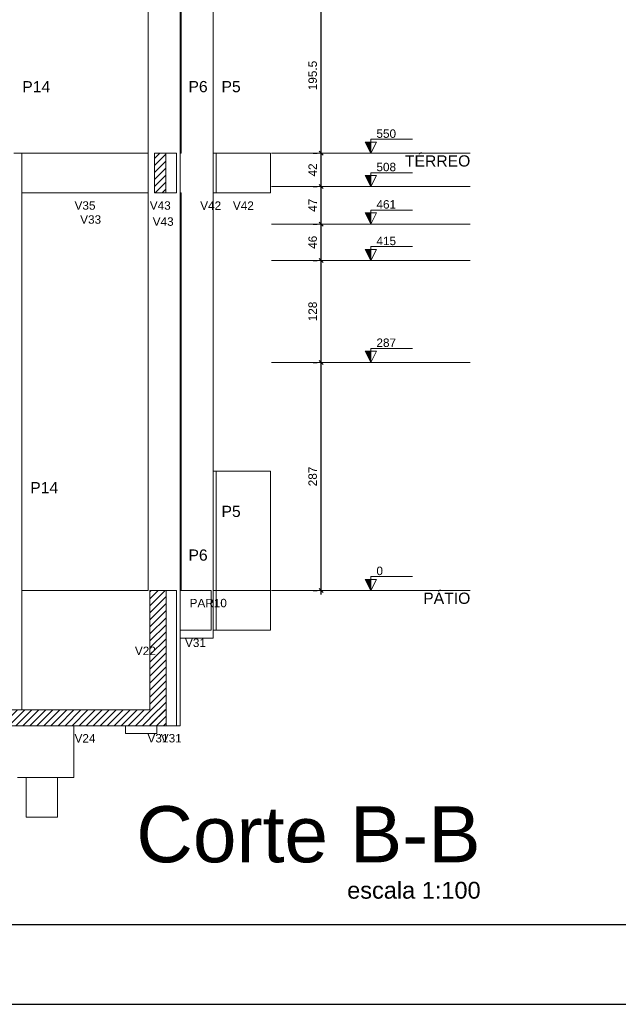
# Model space of a CAD drawing. Header units: millimetres. Extents: x 10 to 1250, y -62 to 528.
# Tile 83 of 256: x 72.38 to 79.9, y 68.53 to 80.92. Entities that reach past the tile are written whole.
import ezdxf

# ---------------------------------------------------------------- set-up
doc = ezdxf.new("R2010")
doc.units = ezdxf.units.MM
doc.header["$LTSCALE"] = 0.05
for name, color, linetype, lineweight in [('FO-Cortes', 9, 'Continuous', 5), ('FO-Cotas', 5, 'Continuous', 5), ('FO-Eixos', 5, 'Continuous', 5), ('FO-Hachuras das lajes', 1, 'Continuous', 20), ('FO-Hachuras dos pilares', 9, 'Continuous', 5), ('FO-Níveis', 9, 'Continuous', 5), ('FO-Pilares pré-moldados', 3, 'Continuous', 20), ('FO-Seção das fundações', 9, 'Continuous', 5), ('FO-Títulos', 7, 'Continuous', 5)]:
    doc.layers.add(name, color=color, linetype=linetype, lineweight=lineweight)
doc.layers.add('FOLHA_PADRÃO', color=7, linetype='Continuous')
doc.styles.add('Arial', font='arial.ttf')
doc.styles.get("Standard").update_dxf_attribs({"font": 'arial.ttf'})
doc.dimstyles.new('UM_50.000000', dxfattribs={"dimtxt": 0.18, "dimasz": 0.1, "dimexe": 0.1, "dimexo": 0.2, "dimgap": 0.1, "dimtad": 1, "dimdec": 1, "dimlfac": 50, "dimzin": 0, "dimdsep": 46, "dimtxsty": 'Standard', "dimblk": 'OBLIQUE', "dimcen": 0.09, "dimdle": 0.1, "dimadec": 1, "dimazin": 2, "dimtfac": 1, "dimtdec": 1, "dimtofl": 0, "dimtmove": 0, "dimatfit": 3, "dimldrblk": 'OBLIQUE', "dimfxl": 1, "dimtolj": 1, "dimarcsym": 1})
pattern_1 = [(45, (-127.84726, -34.92108), (-0.08838835, 0.08838835), [])]

# ---------------------------------------------------------------- blocks, each defined once
blk = doc.blocks.new('A1EST. 1500')
at = {"layer": 'FOLHA_PADRÃO', "color": 1, "linetype": 'Continuous'}
blk.add_line((0, 0), (150.008, 0), dxfattribs=at)
at = {"layer": 'FOLHA_PADRÃO', "color": 6, "linetype": 'Continuous'}
blk.add_lwpolyline([(149, 58.4), (149, 1), (1, 1), (1, 58.4), (149, 58.4)], dxfattribs=at)
blk = doc.blocks.new('_Oblique')
at = {"color": 0, "linetype": 'ByBlock', "lineweight": -2}
blk.add_line((-0.5, -0.5), (0.5, 0.5), dxfattribs=at)
blk = doc.blocks.new('*D301')
at = {"layer": 'Defpoints', "color": 0, "transparency": 16777216}
for p in [(124.097, 48.243), (124.097, 48.243), (124.097, 42.503)]:
    blk.add_point(p, dxfattribs=at)
at = {"layer": 'FO-Hachuras das lajes', "color": 0, "linetype": 'Continuous', "lineweight": -2, "transparency": 16777216}
for p, q in [((124.097, 42.403), (124.097, 48.343)), ((123.897, 48.243), (123.997, 48.243)), ((123.897, 42.503), (123.997, 42.503))]:
    blk.add_line(p, q, dxfattribs=at)
at = {"layer": 'FO-Hachuras das lajes', "color": 0, "lineweight": -2, "transparency": 16777216, "xscale": 0.1, "yscale": 0.1, "zscale": 0.1}
for p, rotation in [((124.097, 48.243), 90), ((124.097, 42.503), 270)]:
    blk.add_blockref('_Oblique', p, dxfattribs=dict(at, rotation=rotation))
at = {"layer": 'FO-Hachuras das lajes', "transparency": 16777216, "insert": (123.885, 45.373), "char_height": 0.2118, "attachment_point": 5, "rotation": 90, "style": 'Arial'}
blk.add_mtext('\\A1;287', dxfattribs=at)
blk = doc.blocks.new('*D302')
at = {"layer": 'Defpoints', "color": 0, "transparency": 16777216}
for p in [(124.097, 50.803), (124.097, 50.803), (124.097, 48.243)]:
    blk.add_point(p, dxfattribs=at)
at = {"layer": 'FO-Hachuras das lajes', "color": 0, "linetype": 'Continuous', "lineweight": -2, "transparency": 16777216}
for p, q in [((123.897, 50.803), (123.997, 50.803)), ((124.097, 48.143), (124.097, 50.903)), ((123.897, 48.243), (123.997, 48.243))]:
    blk.add_line(p, q, dxfattribs=at)
at = {"layer": 'FO-Hachuras das lajes', "color": 0, "lineweight": -2, "transparency": 16777216, "xscale": 0.1, "yscale": 0.1, "zscale": 0.1}
for p, rotation in [((124.097, 50.803), 90), ((124.097, 48.243), 270)]:
    blk.add_blockref('_Oblique', p, dxfattribs=dict(at, rotation=rotation))
at = {"layer": 'FO-Hachuras das lajes', "transparency": 16777216, "insert": (123.885, 49.523), "char_height": 0.2118, "attachment_point": 5, "rotation": 90, "style": 'Arial'}
blk.add_mtext('\\A1;128', dxfattribs=at)
blk = doc.blocks.new('*D303')
at = {"layer": 'Defpoints', "color": 0, "transparency": 16777216}
for p in [(124.097, 51.723), (124.097, 51.723), (124.097, 50.803)]:
    blk.add_point(p, dxfattribs=at)
at = {"layer": 'FO-Hachuras das lajes', "color": 0, "linetype": 'Continuous', "lineweight": -2, "transparency": 16777216}
for p, q in [((124.097, 50.703), (124.097, 51.823)), ((123.897, 51.723), (123.997, 51.723)), ((123.897, 50.803), (123.997, 50.803))]:
    blk.add_line(p, q, dxfattribs=at)
at = {"layer": 'FO-Hachuras das lajes', "color": 0, "lineweight": -2, "transparency": 16777216, "xscale": 0.1, "yscale": 0.1, "zscale": 0.1}
for p, rotation in [((124.097, 51.723), 90), ((124.097, 50.803), 270)]:
    blk.add_blockref('_Oblique', p, dxfattribs=dict(at, rotation=rotation))
at = {"layer": 'FO-Hachuras das lajes', "transparency": 16777216, "insert": (123.885, 51.263), "char_height": 0.2118, "attachment_point": 5, "rotation": 90, "style": 'Arial'}
blk.add_mtext('\\A1;46', dxfattribs=at)
blk = doc.blocks.new('*D304')
at = {"layer": 'Defpoints', "color": 0, "transparency": 16777216}
for p in [(124.097, 52.663), (124.097, 52.663), (124.097, 51.723)]:
    blk.add_point(p, dxfattribs=at)
at = {"layer": 'FO-Hachuras das lajes', "color": 0, "linetype": 'Continuous', "lineweight": -2, "transparency": 16777216}
for p, q in [((124.097, 51.623), (124.097, 52.763)), ((123.897, 52.663), (123.997, 52.663)), ((123.897, 51.723), (123.997, 51.723))]:
    blk.add_line(p, q, dxfattribs=at)
at = {"layer": 'FO-Hachuras das lajes', "color": 0, "lineweight": -2, "transparency": 16777216, "xscale": 0.1, "yscale": 0.1, "zscale": 0.1}
for p, rotation in [((124.097, 52.663), 90), ((124.097, 51.723), 270)]:
    blk.add_blockref('_Oblique', p, dxfattribs=dict(at, rotation=rotation))
at = {"layer": 'FO-Hachuras das lajes', "transparency": 16777216, "insert": (123.885, 52.193), "char_height": 0.2118, "attachment_point": 5, "rotation": 90, "style": 'Arial'}
blk.add_mtext('\\A1;47', dxfattribs=at)
blk = doc.blocks.new('*D305')
at = {"layer": 'Defpoints', "color": 0, "transparency": 16777216}
for p in [(124.097, 53.503), (124.097, 53.503), (124.097, 52.663)]:
    blk.add_point(p, dxfattribs=at)
at = {"layer": 'FO-Hachuras das lajes', "color": 0, "linetype": 'Continuous', "lineweight": -2, "transparency": 16777216}
for p, q in [((123.897, 53.503), (123.997, 53.503)), ((124.097, 52.563), (124.097, 53.603)), ((123.897, 52.663), (123.997, 52.663))]:
    blk.add_line(p, q, dxfattribs=at)
at = {"layer": 'FO-Hachuras das lajes', "color": 0, "lineweight": -2, "transparency": 16777216, "xscale": 0.1, "yscale": 0.1, "zscale": 0.1}
for p, rotation in [((124.097, 53.503), 90), ((124.097, 52.663), 270)]:
    blk.add_blockref('_Oblique', p, dxfattribs=dict(at, rotation=rotation))
at = {"layer": 'FO-Hachuras das lajes', "transparency": 16777216, "insert": (123.885, 53.083), "char_height": 0.2118, "attachment_point": 5, "rotation": 90, "style": 'Arial'}
blk.add_mtext('\\A1;42', dxfattribs=at)
blk = doc.blocks.new('*D306')
at = {"layer": 'Defpoints', "color": 0, "transparency": 16777216}
for p in [(124.097, 57.413), (124.097, 57.413), (124.097, 53.503)]:
    blk.add_point(p, dxfattribs=at)
at = {"layer": 'FO-Hachuras das lajes', "color": 0, "linetype": 'Continuous', "lineweight": -2, "transparency": 16777216}
for p, q in [((124.097, 53.403), (124.097, 57.513)), ((123.897, 57.413), (123.997, 57.413)), ((123.897, 53.503), (123.997, 53.503))]:
    blk.add_line(p, q, dxfattribs=at)
at = {"layer": 'FO-Hachuras das lajes', "color": 0, "lineweight": -2, "transparency": 16777216, "xscale": 0.1, "yscale": 0.1, "zscale": 0.1}
for p, rotation in [((124.097, 57.413), 90), ((124.097, 53.503), 270)]:
    blk.add_blockref('_Oblique', p, dxfattribs=dict(at, rotation=rotation))
at = {"layer": 'FO-Hachuras das lajes', "transparency": 16777216, "insert": (123.885, 55.458), "char_height": 0.2118, "attachment_point": 5, "rotation": 90, "style": 'Arial'}
blk.add_mtext('\\A1;195.5', dxfattribs=at)
blk = doc.blocks.new('BBBBB')
at = {"layer": 'FO-Cortes', "linetype": 'Continuous'}
for points in [[(-2.5, 18.5821), (-2.5, 18.8621), (-2.64, 18.8621), (-2.5, 18.5821)], [(-2.5, 17.7421), (-2.5, 18.0221), (-2.64, 18.0221), (-2.5, 17.7421)], [(-2.5, 16.8021), (-2.5, 17.0821), (-2.64, 17.0821), (-2.5, 16.8021)], [(-2.5, 15.8821), (-2.5, 16.1621), (-2.64, 16.1621), (-2.5, 15.8821)], [(-2.5, 13.3221), (-2.5, 13.6021), (-2.64, 13.6021), (-2.5, 13.3221)], [(-2.5, 7.5821), (-2.5, 7.8621), (-2.64, 7.8621), (-2.5, 7.5821)]]:
    blk.add_hatch(color=256, dxfattribs=at).paths.add_polyline_path(points)
at = {"layer": 'FO-Níveis', "linetype": 'Continuous'}
h = blk.add_hatch(dxfattribs=at)
h.set_pattern_fill('ANSI31', color=256, style=0)
h.set_pattern_definition(pattern_1)
h.paths.add_polyline_path([(-7.9378, 17.5821), (-7.6518, 17.5821), (-7.6518, 18.5821), (-7.9378, 18.5821), (-7.9378, 17.5821)])
h = blk.add_hatch(dxfattribs=at)
h.set_pattern_fill('ANSI31', color=256, style=0)
h.set_pattern_definition(pattern_1)
h.paths.add_polyline_path([(-8.0563, 4.1821), (-7.6481, 4.1821), (-7.6481, 7.5821), (-8.0563, 7.5821), (-8.0563, 4.1821)])
h = blk.add_hatch(dxfattribs=at)
h.set_pattern_fill('ANSI31', color=256, style=0)
h.set_pattern_definition(pattern_1)
h.paths.add_polyline_path([(-12.2751, 4.1821), (-7.648, 4.1821), (-7.648, 4.5821), (-12.2751, 4.5821), (-12.2751, 4.1821)])
at = {"layer": 'FO-Cortes'}
for points in [[(-2.5, 18.5821), (-2.36, 18.8621), (-2.64, 18.8621), (-2.5, 18.5821), (-2.5, 18.9321), (-1.45, 18.9321)], [(-2.5, 17.7421), (-2.36, 18.0221), (-2.64, 18.0221), (-2.5, 17.7421), (-2.5, 18.0921), (-1.45, 18.0921)], [(-2.5, 16.8021), (-2.36, 17.0821), (-2.64, 17.0821), (-2.5, 16.8021), (-2.5, 17.1521), (-1.45, 17.1521)], [(-2.5, 15.8821), (-2.36, 16.1621), (-2.64, 16.1621), (-2.5, 15.8821), (-2.5, 16.2321), (-1.45, 16.2321)], [(-2.5, 13.3221), (-2.36, 13.6021), (-2.64, 13.6021), (-2.5, 13.3221), (-2.5, 13.6721), (-1.45, 13.6721)], [(-2.5, 7.5821), (-2.36, 7.8621), (-2.64, 7.8621), (-2.5, 7.5821), (-2.5, 7.9321), (-1.45, 7.9321)]]:
    blk.add_lwpolyline(points, dxfattribs=at)
at = {"layer": 'FO-Cotas'}
for p, q in [((-8.0971, 22.4921), (-8.0971, 18.5821)), ((-7.2971, 18.5821), (-7.2971, 22.4921)), ((-7.2669, 22.4921), (-7.2669, 18.5821)), ((-6.4669, 18.5821), (-6.4669, 22.4921)), ((-11.2751, 18.5821), (-11.4751, 18.5821)), ((-8.0971, 18.5821), (-11.2751, 18.5821)), ((-11.2751, 17.7421), (-11.2751, 18.5821)), ((-8.0971, 18.5821), (-8.0971, 17.7421)), ((-7.3862, 18.5821), (-7.6518, 18.5821)), ((-7.3862, 17.7421), (-7.3862, 18.5821)), ((-7.2669, 18.5821), (-7.2971, 18.5821)), ((-7.2971, 17.7421), (-7.2971, 18.5821)), ((-6.3898, 18.5821), (-6.4669, 18.5821)), ((-6.4669, 17.7421), (-6.4669, 18.5821)), ((-5.0198, 18.5821), (-6.3898, 18.5821)), ((-6.3898, 18.5821), (-6.3898, 17.5821)), ((-5.0198, 17.5821), (-5.0198, 18.5821)), ((-11.2751, 17.5821), (-11.2751, 17.7421)), ((-8.0971, 17.7421), (-8.0971, 17.5821)), ((-7.3862, 17.5821), (-7.3862, 17.7421)), ((-7.2971, 17.5821), (-7.2971, 17.7421)), ((-6.4669, 17.5821), (-6.4669, 17.7421)), ((-11.2751, 17.5821), (-8.0971, 17.5821)), ((-11.2751, 16.8021), (-11.2751, 17.5821)), ((-8.0971, 17.5821), (-8.0971, 16.8021)), ((-7.6518, 17.5821), (-7.3862, 17.5821)), ((-7.2971, 17.5821), (-7.2669, 17.5821)), ((-7.2971, 16.8021), (-7.2971, 17.5821)), ((-7.2669, 17.5821), (-7.2669, 16.8021)), ((-6.4669, 17.5821), (-6.3898, 17.5821)), ((-6.4669, 16.8021), (-6.4669, 17.5821)), ((-6.3898, 17.5821), (-5.0198, 17.5821)), ((-11.2751, 15.8821), (-11.2751, 16.8021)), ((-8.0971, 16.8021), (-8.0971, 15.8821)), ((-7.2971, 15.8821), (-7.2971, 16.8021)), ((-7.2669, 16.8021), (-7.2669, 15.8821)), ((-6.4669, 15.8821), (-6.4669, 16.8021)), ((-11.2751, 13.3221), (-11.2751, 15.8821)), ((-8.0971, 15.8821), (-8.0971, 13.3221)), ((-7.2971, 13.3221), (-7.2971, 15.8821)), ((-7.2669, 15.8821), (-7.2669, 13.3221)), ((-6.4669, 13.3221), (-6.4669, 15.8821)), ((-11.2751, 7.5821), (-11.2751, 13.3221)), ((-8.0971, 13.3221), (-8.0971, 7.5821)), ((-7.2971, 7.5821), (-7.2971, 13.3221)), ((-7.2669, 13.3221), (-7.2669, 7.5821)), ((-6.4669, 10.5821), (-6.4669, 13.3221)), ((-6.3925, 10.5821), (-6.4669, 10.5821)), ((-6.4669, 9.5821), (-6.4669, 10.5821)), ((-5.0193, 10.5821), (-6.3925, 10.5821)), ((-6.3925, 10.5821), (-6.3925, 9.5821)), ((-5.0193, 9.5821), (-5.0193, 10.5821)), ((-6.4669, 7.5821), (-6.4669, 9.5821)), ((-6.3925, 9.5821), (-6.3925, 7.5821)), ((-5.0193, 7.5821), (-5.0193, 9.5821)), ((-9.8709, 7.5821), (-11.2751, 7.5821)), ((-11.2751, 6.5821), (-11.2751, 7.5821)), ((-9.0709, 7.5821), (-9.8709, 7.5821)), ((-8.0971, 7.5821), (-9.0709, 7.5821)), ((-7.3885, 7.5821), (-7.6481, 7.5821)), ((-7.3885, 6.5821), (-7.3885, 7.5821)), ((-7.2971, 6.5821), (-7.2971, 7.5821)), ((-7.2669, 7.5821), (-7.2971, 7.5821)), ((-6.7841, 7.5821), (-7.2669, 7.5821)), ((-6.7089, 7.5821), (-6.7841, 7.5821)), ((-6.5132, 7.5821), (-6.7089, 7.5821)), ((-6.5132, 6.5821), (-6.5132, 7.5821)), ((-6.3925, 7.5821), (-6.4669, 7.5821)), ((-6.4669, 7.5821), (-6.3925, 7.5821)), ((-6.4669, 6.5821), (-6.4669, 7.5821)), ((-6.3925, 7.5821), (-6.3925, 6.5821)), ((-5.0193, 7.5821), (-6.3925, 7.5821)), ((-6.3925, 7.5821), (-5.0193, 7.5821)), ((-5.0193, 6.5821), (-5.0193, 7.5821)), ((-5.0193, 7.5821), (-5.0193, 7.5821)), ((-11.2751, 6.3821), (-11.2751, 6.5821)), ((-7.3885, 6.3821), (-7.3885, 6.5821)), ((-7.2971, 6.3821), (-7.2971, 6.5821)), ((-7.2971, 6.5821), (-7.2669, 6.5821)), ((-7.2669, 6.5821), (-6.7841, 6.5821)), ((-6.7841, 6.5821), (-6.7089, 6.5821)), ((-6.7089, 6.5821), (-6.5132, 6.5821)), ((-6.4669, 6.5821), (-6.3925, 6.5821)), ((-6.4669, 6.3821), (-6.4669, 6.5821)), ((-6.3925, 6.5821), (-5.0193, 6.5821)), ((-11.2751, 4.9821), (-11.2751, 6.3821)), ((-7.3885, 4.1821), (-7.3885, 6.3821)), ((-7.2971, 6.3821), (-7.2669, 6.3821)), ((-7.2971, 4.1821), (-7.2971, 6.3821)), ((-6.4669, 6.3821), (-7.2669, 6.3821)), ((-11.2751, 4.5821), (-11.2751, 4.9821)), ((-9.9668, 2.8821), (-9.9668, 4.1821)), ((-8.6648, 3.9821), (-8.6648, 4.1821)), ((-7.877, 3.9821), (-8.6648, 3.9821)), ((-7.877, 4.1821), (-7.877, 3.9821)), ((-7.6481, 4.1821), (-7.3885, 4.1821)), ((-7.2971, 4.1821), (-7.3885, 4.1821)), ((-11.169, 2.8821), (-11.3812, 2.8821)), ((-11.169, 1.8821), (-11.169, 2.8821)), ((-10.3812, 2.8821), (-11.169, 2.8821)), ((-10.3812, 2.8821), (-10.3812, 1.8821)), ((-9.9668, 2.8821), (-10.3812, 2.8821)), ((-10.3812, 1.8821), (-11.169, 1.8821))]:
    blk.add_line(p, q, dxfattribs=at)
at = {"layer": 'FO-Eixos', "linetype": 'Continuous'}
for p, q in [((-5, 18.5821), (0, 18.5821)), ((-5, 17.7421), (0, 17.7421)), ((-5, 16.8021), (0, 16.8021)), ((-5, 15.8821), (0, 15.8821)), ((-5, 13.3221), (0, 13.3221))]:
    blk.add_line(p, q, dxfattribs=at)
at = {"layer": 'FO-Eixos'}
blk.add_line((-5, 7.5821), (0, 7.5821), dxfattribs=at)
at = {"layer": 'FO-Títulos'}
for p, q in [((-7.6518, 18.5821), (-7.9378, 18.5821)), ((-7.9378, 18.5821), (-7.9378, 17.7421)), ((-7.6518, 17.7421), (-7.6518, 18.5821)), ((-7.9378, 17.7421), (-7.9378, 17.5821)), ((-7.6518, 17.5821), (-7.6518, 17.7421)), ((-7.9378, 17.5821), (-7.6518, 17.5821)), ((-8.0563, 7.5821), (-8.0563, 6.5821)), ((-7.696, 7.5821), (-8.0563, 7.5821)), ((-7.6481, 7.5821), (-7.696, 7.5821)), ((-7.6481, 6.5821), (-7.6481, 7.5821)), ((-8.0563, 6.5821), (-8.0563, 6.3821)), ((-7.6481, 6.3821), (-7.6481, 6.5821)), ((-8.0563, 6.3821), (-8.0563, 4.9821)), ((-7.6481, 4.9821), (-7.6481, 6.3821)), ((-8.0563, 4.9821), (-8.0563, 4.5821)), ((-7.6481, 4.5821), (-7.6481, 4.9821)), ((-11.2751, 4.5821), (-11.8751, 4.5821)), ((-11.0648, 4.5821), (-11.2751, 4.5821)), ((-10.277, 4.5821), (-11.0648, 4.5821)), ((-8.6648, 4.5821), (-10.277, 4.5821)), ((-8.0971, 4.5821), (-8.6648, 4.5821)), ((-8.0563, 4.5821), (-8.0971, 4.5821)), ((-7.648, 4.1821), (-7.648, 4.5821)), ((-11.8751, 4.1821), (-11.2751, 4.1821)), ((-11.2751, 4.1821), (-11.0648, 4.1821)), ((-11.0648, 4.1821), (-10.277, 4.1821)), ((-10.277, 4.1821), (-9.9668, 4.1821)), ((-9.9668, 4.1821), (-8.6648, 4.1821)), ((-8.6648, 4.1821), (-8.0971, 4.1821)), ((-8.0971, 4.1821), (-8.0563, 4.1821)), ((-8.0563, 4.1821), (-7.877, 4.1821)), ((-7.877, 4.1821), (-7.648, 4.1821))]:
    blk.add_line(p, q, dxfattribs=at)
at = {"layer": 'FO-Cortes', "char_height": 0.2118, "attachment_point": 7, "line_spacing_factor": 0.798, "style": 'Arial'}
for s, insert in [('550', (-2.36, 18.9671)), ('508', (-2.36, 18.1271)), ('461', (-2.36, 17.1871)), ('415', (-2.36, 16.2671)), ('287', (-2.36, 13.7071)), ('0', (-2.36, 7.9671))]:
    blk.add_mtext(s, dxfattribs=dict(at, insert=insert))
at = {"layer": 'FO-Cortes', "linetype": 'Continuous', "char_height": 0.2824, "attachment_point": 9, "line_spacing_factor": 0.798, "style": 'Arial'}
for s, insert in [('TÉRREO', (0, 18.2432)), ('PÁTIO', (0, 7.2432))]:
    blk.add_mtext(s, dxfattribs=dict(at, insert=insert))
at = {"layer": 'FO-Pilares pré-moldados', "char_height": 0.2824, "attachment_point": 7, "line_spacing_factor": 0.798, "style": 'Arial'}
for s, insert in [('P14', (-11.2633, 20.1135)), ('P6', (-7.0853, 20.1135)), ('P5', (-6.2551, 20.1135)), ('P14', (-11.0633, 10.0285)), ('P5', (-6.2551, 9.4285)), ('P6', (-7.0853, 8.3285))]:
    blk.add_mtext(s, dxfattribs=dict(at, insert=insert))
at = {"layer": 'FO-Seção das fundações', "char_height": 0.2118, "attachment_point": 8, "line_spacing_factor": 0.798, "style": 'Arial'}
for s, insert in [('V35', (-9.6861, 17.1585)), ('V43', (-7.7948, 17.1585)), ('V42', (-6.5269, 17.1585)), ('V42', (-5.7048, 17.1585)), ('V33', (-9.5449, 16.8062)), ('V43', (-7.7214, 16.754)), ('PAR10', (-6.5883, 7.1585)), ('PAR10', (-6.5883, 7.1585)), ('V31', (-6.9089, 6.1585)), ('V22', (-8.1689, 5.9585)), ('V24', (-9.6861, 3.7585)), ('V31', (-7.8522, 3.7585)), ('V31', (-7.5183, 3.7585))]:
    blk.add_mtext(s, dxfattribs=dict(at, insert=insert))
at = {"layer": 'FO-Hachuras das lajes', "linetype": 'Continuous'}
for base, p1, p2, picture, middle in [((-3.75, 22.4921), (-3.75, 18.5821), (-3.75, 22.4921), '*D306', (-3.9618, 20.5371)), ((-3.75, 18.5821), (-3.75, 17.7421), (-3.75, 18.5821), '*D305', (-3.9618, 18.1621)), ((-3.75, 17.7421), (-3.75, 16.8021), (-3.75, 17.7421), '*D304', (-3.9618, 17.2721)), ((-3.75, 16.8021), (-3.75, 15.8821), (-3.75, 16.8021), '*D303', (-3.9618, 16.3421)), ((-3.75, 15.8821), (-3.75, 13.3221), (-3.75, 15.8821), '*D302', (-3.9618, 14.6021)), ((-3.75, 13.3221), (-3.75, 7.5821), (-3.75, 13.3221), '*D301', (-3.9618, 10.4521))]:
    dim = blk.add_linear_dim(base=base, p1=p1, p2=p2, angle=90, dimstyle='UM_50.000000', override={"dimtxt": 0.2118, "dimasz": 0.1, "dimexe": 0.1, "dimexo": 0.2, "dimtad": 1, "dimtih": 0, "dimtoh": 0, "dimdec": 1, "dimlfac": 50, "dimzin": 8, "dimtxsty": 'Arial', "dimblk": 'Oblique', "dimblk1": 'Oblique', "dimblk2": 'Oblique', "dimsah": 1, "dimdle": 0.1, "dimse1": 0, "dimse2": 0, "dimclrt": 256, "dimadec": 1, "dimazin": 3, "dimtmove": 2, "dimldrblk": 'Oblique'}, dxfattribs=at)
    dim.commit()
    dim.dimension.update_dxf_attribs({"geometry": picture, "text_midpoint": middle, "dimtype": 128, "text_rotation": 90, "insert": (-127.8473, -34.9211)})

msp = doc.modelspace()

# ---------------------------------------------------------------- block references
msp.add_blockref('A1EST. 1500', (10.3174, 68.5322))
at = {"xscale": 0.5, "yscale": 0.5, "zscale": 0.5}
msp.add_blockref('BBBBB', (78.0436, 69.9453), dxfattribs=at)

# ---------------------------------------------------------------- texts
at = {"layer": 'FO-Hachuras dos pilares', "linetype": 'Continuous', "insert": (78.1736, 70.3081), "char_height": 0.706, "width": 8.895121, "attachment_point": 9, "line_spacing_factor": 0.798, "style": 'Arial'}
msp.add_mtext('Corte B-B', dxfattribs=at)
at = {"layer": 'FO-Hachuras dos pilares', "linetype": 'Continuous', "insert": (78.1736, 69.8578), "char_height": 0.2118, "attachment_point": 9, "line_spacing_factor": 0.798, "style": 'Arial'}
msp.add_mtext('escala 1:100', dxfattribs=at)

doc.saveas('drawing.dxf')
